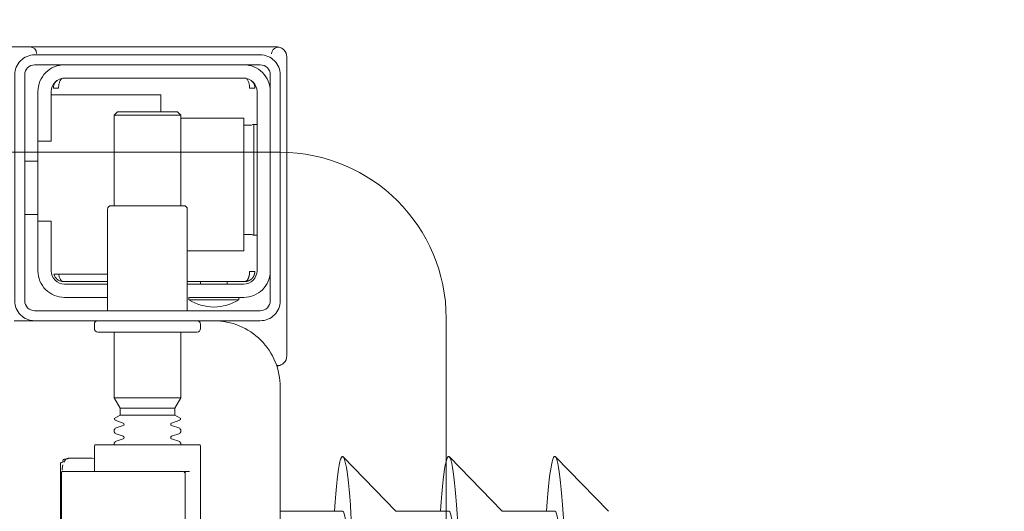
# Model space of a CAD drawing. Header units: millimetres. Extents: x 23192 to 177760, y -399809 to -79279.
# Tile 152 of 256: x 52090.79 to 52105.62, y -195401.49 to -195394.09. Entities that reach past the tile are written whole.
import ezdxf

# ---------------------------------------------------------------- set-up
doc = ezdxf.new("R2010")
doc.units = ezdxf.units.MM
doc.linetypes.add('HIDDEN2', pattern=[4.7625, 3.175, -1.5875])
doc.layers.get('0').update_dxf_attribs({"lineweight": 0})
doc.layers.add('!! 2_WYBURZENIA DO REMONTU', color=7, linetype='Continuous', lineweight=0, true_color=0x4d4d4d, plot=False)
doc.layers.add('!!_@ wypos sanit nd', color=7, linetype='Continuous', lineweight=0, plot=False)
doc.layers.add('Dimension (ISO)', color=7, linetype='Continuous', lineweight=25)
doc.styles.add('Note Text (ISO)', font='tahoma.ttf')
doc.dimstyles.new('Default (ISO)', dxfattribs={"dimscale": 5, "dimtxt": 5, "dimasz": 5, "dimexe": 3.175, "dimexo": 0, "dimgap": 0.762, "dimtad": 1, "dimdec": 0, "dimrnd": 1e-08, "dimzin": 0, "dimtxsty": 'Note Text (ISO)', "dimcen": 0.09, "dimdle": 10, "dimclrd": 256, "dimclre": 256, "dimclrt": 256, "dimazin": 0, "dimtfac": 0.70104, "dimtmove": 0, "dimatfit": 3, "dimfxl": 1, "dimtolj": 1, "dimtzin": 0, "dimlwd": -1, "dimlwe": -1, "dimarcsym": 0})

# ---------------------------------------------------------------- blocks, each defined once
blk = doc.blocks.new('A$C351F644B')
for p, q in [((-20, 17.5), (20, 17.5)), ((22.5, 15), (22.5, 2.5))]:
    blk.add_line(p, q)
blk.add_arc((20, 15), 2.5, 0, 90)
blk = doc.blocks.new('A$Cff2eaf8b')
for points in [[(-0.15993, -0.0325), (-0.17249, -0.0325, 0.405519), (-0.172, -0.032), (-0.172, -0.0313, 0.414214), (-0.1725, -0.0308), (-0.1875, -0.0308, 0.414214), (-0.188, -0.0313), (-0.188, -0.032, 0.405519), (-0.18751, -0.0325), (-0.19, -0.0325, -0.414214), (-0.2, -0.0225), (-0.2, 0.0575, -0.266001), (-0.19506, 0.06612)], [(-0.188, 0.06265), (-0.188, -0.01362, 0.414214), (-0.1878, -0.01382), (-0.17545, -0.01382), (-0.1722, -0.01382, 0.414214), (-0.172, -0.01362), (-0.172, -0.00982)], [(-0.1857, -0.00202), (-0.1857, -0.00962), (-0.1857, -0.00202), (-0.18567, -0.00192), (-0.18559, -0.00184), (-0.17696, -0.00182), (-0.16725, -0.00182, -0.414214), (-0.16705, -0.00202), (-0.16705, -0.00962, -0.414214), (-0.16725, -0.00982), (-0.18543, -0.00982), (-0.18553, -0.00978), (-0.1856, -0.00962)], [(-0.185, -0.01382), (-0.185, -0.01406, -0.050055), (-0.18485, -0.01432), (-0.18364, -0.01473, -0.719897), (-0.18364, -0.01511), (-0.18485, -0.01552, -0.050055), (-0.185, -0.01578), (-0.185, -0.01606, -0.050055), (-0.18485, -0.01632), (-0.18364, -0.01673, -0.719897), (-0.18364, -0.01711), (-0.18485, -0.01752, -0.050055), (-0.185, -0.01778), (-0.1841, -0.0183), (-0.1841, -0.01936), (-0.185, -0.02092), (-0.185, -0.0308)], [(-0.175, -0.01382), (-0.175, -0.01406, 0.050055), (-0.17515, -0.01432), (-0.17636, -0.01473, 0.719897), (-0.17636, -0.01511), (-0.17515, -0.01552, 0.050055), (-0.175, -0.01578), (-0.175, -0.01606, 0.050055), (-0.17515, -0.01632), (-0.17636, -0.01673, 0.719897), (-0.17636, -0.01711), (-0.17515, -0.01752, 0.050055), (-0.175, -0.01778), (-0.1759, -0.0183), (-0.1759, -0.01936), (-0.175, -0.02092), (-0.175, -0.0308)], [(-0.20011, -0.02584, 0.091301), (-0.20056, -0.02614, 0.198909), (-0.20099, -0.02721)], [(-0.19945, -0.02578, 0.170835), (-0.20011, -0.02584)], [(-0.186, -0.034), (-0.186, -0.0493, 0.414214), (-0.1855, -0.0498), (-0.1745, -0.0498, 0.414214), (-0.174, -0.0493), (-0.174, -0.034)], [(-0.18625, -0.03562, 0.119096), (-0.19, -0.03454, 0.119096), (-0.19375, -0.03562)], [(-0.1985, -0.04, -0.414214), (-0.1945, -0.036), (-0.18625, -0.036), (-0.18625, -0.03562), (-0.19375, -0.03562), (-0.19375, -0.036)], [(-0.174, -0.036), (-0.1675, -0.036, -0.414214), (-0.1635, -0.04), (-0.16353, -0.0395)], [(-0.186, -0.038), (-0.1945, -0.038, 0.414214), (-0.1965, -0.04), (-0.1965, -0.067, 0.414214), (-0.1945, -0.069), (-0.1675, -0.069, 0.414214), (-0.1655, -0.067), (-0.1655, -0.0595), (-0.1635, -0.0595), (-0.1635, -0.04)], [(-0.1635, -0.0475), (-0.1655, -0.0475), (-0.1655, -0.04, 0.414214), (-0.1675, -0.038), (-0.174, -0.038)], [(-0.1945, -0.06193), (-0.19515, -0.06194), (-0.19542, -0.06194), (-0.1956, -0.06194), (-0.19567, -0.06194, 0.116465), (-0.19589, -0.062), (-0.19601, -0.06205), (-0.19601, -0.04535), (-0.19589, -0.0454, 0.116465), (-0.19567, -0.04546), (-0.19542, -0.04546), (-0.19515, -0.04546), (-0.1945, -0.04547)], [(-0.1675, -0.071, 0.414214), (-0.1635, -0.067), (-0.1635, -0.0595)], [(-0.1985, -0.067, 0.414214), (-0.1945, -0.071)], [(-0.20099, -0.0722, 0.198909), (-0.20056, -0.07326, 0.091301), (-0.20011, -0.07356)], [(-0.16237, -0.07369), (-0.1625, -0.07369), (-0.16269, -0.07369), (-0.16294, -0.07369), (-0.16323, -0.07369), (-0.16357, -0.07369), (-0.16393, -0.07369), (-0.16428, -0.07369), (-0.19771, -0.07369), (-0.19841, -0.07369), (-0.19903, -0.07369), (-0.19948, -0.07369), (-0.19961, -0.07369), (-0.19973, -0.07367), (-0.19984, -0.07365), (-0.20003, -0.07359, 0.517033), (-0.1987, -0.07266)], [(-0.1633, -0.0727, 0.412536), (-0.1623, -0.0737), (-0.11251, -0.0737), (-0.11222, -0.07367), (-0.11194, -0.07358), (-0.11168, -0.07345), (-0.11145, -0.07326), (-0.11126, -0.07304), (-0.11112, -0.07278), (-0.11104, -0.0725)]]:
    blk.add_lwpolyline(points, format="xyb")
for points in [[(-0.16688, -0.0007), (-0.16688, -0.01094), (-0.16692, -0.01107), (-0.16701, -0.01115), (-0.16725, -0.0112), (-0.16725, -0.01147), (-0.16728, -0.01157), (-0.16735, -0.01164), (-0.16746, -0.01168), (-0.16762, -0.01169), (-0.16775, -0.0117), (-0.16789, -0.01172), (-0.16797, -0.01179), (-0.16807, -0.01182), (-0.1682, -0.01182), (-0.17167, -0.01182), (-0.172, -0.01177)], [(-0.24945, -0.00383), (-0.24147, -0.01202)], [(-0.24136, -0.00387), (-0.23342, -0.00387), (-0.22548, -0.01202)], [(-0.22538, -0.00387), (-0.21743, -0.00387), (-0.2095, -0.01202)], [(-0.2, -0.00387), (-0.20939, -0.00387)], [(-0.18633, -0.00982), (-0.18551, -0.00982), (-0.18567, -0.00972), (-0.1857, -0.00962)], [(-0.16713, -0.01002), (-0.16714, -0.01028), (-0.16723, -0.01081)], [(-0.16738, -0.01122), (-0.16772, -0.01167), (-0.16829, -0.01182)], [(-0.1841, -0.0183), (-0.1759, -0.0183)], [(-0.1759, -0.01936), (-0.1841, -0.01936)], [(-0.175, -0.02092), (-0.185, -0.02092)], [(-0.20001, -0.0258), (-0.19988, -0.02576), (-0.19976, -0.02573), (-0.19963, -0.02571), (-0.19948, -0.02571)], [(-0.20099, -0.02721), (-0.20099, -0.0722)], [(-0.19478, -0.0384), (-0.186, -0.0384)], [(-0.192, -0.038), (-0.192, -0.0384)], [(-0.188, -0.038), (-0.188, -0.0384)], [(-0.16664, -0.0395), (-0.16666, -0.03934), (-0.16669, -0.03923), (-0.16672, -0.03912), (-0.16675, -0.03902), (-0.16679, -0.03892), (-0.16684, -0.03881), (-0.16689, -0.03872), (-0.16695, -0.03863), (-0.16702, -0.03855), (-0.1671, -0.03848), (-0.16718, -0.03843), (-0.16729, -0.0384), (-0.16718, -0.03841), (-0.16708, -0.03842), (-0.16696, -0.03845), (-0.16686, -0.03848), (-0.16677, -0.03851), (-0.16666, -0.03856), (-0.16657, -0.03861), (-0.16646, -0.03868), (-0.16636, -0.03876), (-0.16627, -0.03884), (-0.16618, -0.03894), (-0.1661, -0.03904), (-0.16603, -0.03915), (-0.16598, -0.03926), (-0.16593, -0.03938), (-0.16589, -0.0395), (-0.174, -0.0395)], [(-0.174, -0.0384), (-0.16722, -0.0384)], [(-0.185, -0.063), (-0.1945, -0.063), (-0.1945, -0.043), (-0.186, -0.043)], [(-0.19591, -0.04539), (-0.19602, -0.04539), (-0.19616, -0.04539), (-0.19632, -0.04539), (-0.1965, -0.04539)], [(-0.1615, -0.0485), (-0.1635, -0.0485)], [(-0.185, -0.0498), (-0.185, -0.06342), (-0.1845, -0.06392), (-0.1755, -0.06392), (-0.175, -0.06342), (-0.175, -0.0498)], [(-0.1615, -0.0565), (-0.1635, -0.0565)], [(-0.1965, -0.06201), (-0.19632, -0.06201), (-0.19616, -0.06201), (-0.19602, -0.06201), (-0.19591, -0.06201)], [(-0.175, -0.06342), (-0.185, -0.06342)], [(-0.182, -0.06392), (-0.182, -0.0665), (-0.1655, -0.0665)], [(-0.16636, -0.06865), (-0.16625, -0.06854), (-0.16619, -0.06847), (-0.16612, -0.06839), (-0.16606, -0.0683), (-0.16601, -0.0682), (-0.16596, -0.06811), (-0.16592, -0.06801), (-0.16589, -0.0679), (-0.16586, -0.0678), (-0.16584, -0.06769), (-0.16583, -0.06759), (-0.16583, -0.06749), (-0.16593, -0.0675), (-0.16607, -0.0675), (-0.1663, -0.0675), (-0.16641, -0.0675), (-0.16651, -0.0675), (-0.16661, -0.0675), (-0.16661, -0.0676), (-0.16662, -0.0677), (-0.16663, -0.0678), (-0.16664, -0.0679), (-0.16665, -0.068), (-0.16667, -0.06811), (-0.1667, -0.06821), (-0.16673, -0.06831), (-0.16676, -0.06841), (-0.1668, -0.06852), (-0.16685, -0.06862), (-0.1669, -0.06871), (-0.16697, -0.0688), (-0.16704, -0.06887), (-0.16712, -0.06893), (-0.16725, -0.069), (-0.19475, -0.069), (-0.19493, -0.0689), (-0.19501, -0.06882), (-0.19508, -0.06874), (-0.19513, -0.06865), (-0.19518, -0.06855), (-0.19522, -0.06846), (-0.19526, -0.06835), (-0.19529, -0.06825), (-0.19532, -0.06813), (-0.19534, -0.06803), (-0.19536, -0.06793), (-0.19537, -0.06783), (-0.19538, -0.06772), (-0.19539, -0.0676), (-0.19539, -0.0675), (-0.19617, -0.06751), (-0.19616, -0.06762), (-0.19615, -0.06772), (-0.19613, -0.06783), (-0.19611, -0.06793), (-0.19607, -0.06803), (-0.19603, -0.06813), (-0.19598, -0.06823), (-0.19593, -0.06832), (-0.19586, -0.06841), (-0.19579, -0.06849), (-0.19572, -0.06857), (-0.19563, -0.06865)]]:
    blk.add_lwpolyline(points)
for points in [[(-0.2, -0.0695), (-0.2, -0.0355, -0.414214), (-0.197, -0.0325), (-0.163, -0.0325, -0.414214), (-0.16, -0.0355), (-0.16, -0.0695, -0.414214), (-0.163, -0.0725), (-0.197, -0.0725, -0.414214)], [(-0.1615, -0.0355), (-0.1615, -0.0695, -0.414214), (-0.163, -0.071), (-0.197, -0.071, -0.414214), (-0.1985, -0.0695), (-0.1985, -0.0355, -0.414214), (-0.197, -0.034), (-0.163, -0.034, -0.414214)]]:
    blk.add_lwpolyline(points, format="xyb", close=True)
blk.add_lwpolyline([(-0.19467, -0.0384), (-0.19467, -0.0384), (-0.19467, -0.0384), (-0.19466, -0.0384), (-0.19466, -0.0384), (-0.19466, -0.0384), (-0.19466, -0.0384), (-0.19466, -0.0384), (-0.19466, -0.0384), (-0.19466, -0.0384), (-0.19466, -0.0384), (-0.19466, -0.0384), (-0.19466, -0.0384), (-0.19466, -0.0384), (-0.19466, -0.0384), (-0.19467, -0.0384), (-0.19467, -0.0384), (-0.19467, -0.0384), (-0.19467, -0.0384), (-0.19467, -0.0384), (-0.19468, -0.0384), (-0.19468, -0.0384), (-0.19468, -0.0384), (-0.19469, -0.0384), (-0.1947, -0.0384), (-0.19471, -0.0384), (-0.19471, -0.0384), (-0.19471, -0.0384), (-0.19471, -0.0384), (-0.19472, -0.0384), (-0.19472, -0.0384), (-0.19472, -0.0384), (-0.19472, -0.03841), (-0.19473, -0.03841), (-0.19473, -0.03841), (-0.19473, -0.03841), (-0.19473, -0.03841), (-0.19473, -0.03841), (-0.19474, -0.03841), (-0.19474, -0.03841), (-0.19474, -0.03841), (-0.19474, -0.03841), (-0.19474, -0.03841), (-0.19474, -0.03841), (-0.19475, -0.03841), (-0.19475, -0.03841), (-0.19475, -0.03841), (-0.19475, -0.03841), (-0.19476, -0.03841), (-0.19476, -0.03841), (-0.19476, -0.03841), (-0.19476, -0.03841), (-0.19477, -0.03842), (-0.19477, -0.03842), (-0.19477, -0.03842), (-0.19478, -0.03842), (-0.19479, -0.03842), (-0.19479, -0.03842), (-0.1948, -0.03843), (-0.19481, -0.03843), (-0.19481, -0.03843), (-0.19482, -0.03844), (-0.19483, -0.03844), (-0.19484, -0.03844), (-0.19484, -0.03845), (-0.19485, -0.03845), (-0.19486, -0.03845), (-0.19486, -0.03846), (-0.19487, -0.03846), (-0.19488, -0.03847), (-0.19489, -0.03847), (-0.19489, -0.03848), (-0.1949, -0.03848), (-0.19491, -0.03849), (-0.19491, -0.03849), (-0.19492, -0.0385), (-0.19493, -0.0385), (-0.19493, -0.03851), (-0.19494, -0.03851), (-0.19495, -0.03852), (-0.19495, -0.03852), (-0.19496, -0.03853), (-0.19497, -0.03854), (-0.19497, -0.03854), (-0.19498, -0.03855), (-0.19499, -0.03856), (-0.19499, -0.03856), (-0.195, -0.03857), (-0.19501, -0.03858), (-0.19501, -0.03859), (-0.19502, -0.03859), (-0.19503, -0.0386), (-0.19503, -0.03861), (-0.19504, -0.03862), (-0.19505, -0.03862), (-0.19505, -0.03863), (-0.19506, -0.03864), (-0.19507, -0.03865), (-0.19507, -0.03866), (-0.19508, -0.03867), (-0.19508, -0.03868), (-0.19509, -0.03869), (-0.1951, -0.03869), (-0.1951, -0.0387), (-0.19511, -0.03871), (-0.19511, -0.03872), (-0.19512, -0.03873), (-0.19512, -0.03874), (-0.19513, -0.03875), (-0.19514, -0.03876), (-0.19514, -0.03877), (-0.19515, -0.03878), (-0.19515, -0.03879), (-0.19516, -0.0388), (-0.19516, -0.03881), (-0.19517, -0.03882), (-0.19517, -0.03884), (-0.19518, -0.03885), (-0.19518, -0.03886), (-0.19519, -0.03887), (-0.1952, -0.03888), (-0.1952, -0.03889), (-0.19521, -0.0389), (-0.19521, -0.03891), (-0.19521, -0.03893), (-0.19522, -0.03894), (-0.19522, -0.03895), (-0.19523, -0.03896), (-0.19523, -0.03897), (-0.19524, -0.03899), (-0.19524, -0.039), (-0.19525, -0.03901), (-0.19525, -0.03902), (-0.19526, -0.03905), (-0.19527, -0.03907), (-0.19528, -0.0391), (-0.19528, -0.03912), (-0.19529, -0.03915), (-0.1953, -0.03918), (-0.19531, -0.0392), (-0.19531, -0.03923), (-0.19532, -0.03926), (-0.19532, -0.03928), (-0.19533, -0.03931), (-0.19533, -0.03933), (-0.19534, -0.03936), (-0.19534, -0.03939), (-0.19535, -0.03941), (-0.19535, -0.03944), (-0.19536, -0.03947), (-0.19536, -0.03949), (-0.19536, -0.03952), (-0.19537, -0.03955), (-0.19537, -0.03957), (-0.19537, -0.0396), (-0.19537, -0.03961), (-0.19537, -0.03962), (-0.19538, -0.03963), (-0.19538, -0.03963), (-0.19538, -0.03964), (-0.19538, -0.03965), (-0.19538, -0.03965), (-0.19538, -0.03966), (-0.19538, -0.03966), (-0.19538, -0.03967), (-0.19538, -0.03967), (-0.19538, -0.03968), (-0.19538, -0.03969), (-0.19538, -0.03969), (-0.19538, -0.0397), (-0.19538, -0.0397), (-0.19538, -0.0397), (-0.19538, -0.03971), (-0.19538, -0.03971), (-0.19538, -0.03972), (-0.19538, -0.03972), (-0.19538, -0.03972), (-0.19538, -0.03973), (-0.19538, -0.03973), (-0.19538, -0.03973), (-0.19538, -0.03974), (-0.19538, -0.03974), (-0.19538, -0.03974), (-0.19538, -0.03974), (-0.19538, -0.03975), (-0.19538, -0.03975), (-0.19538, -0.03975), (-0.19538, -0.03976), (-0.19538, -0.03976), (-0.19538, -0.03977), (-0.19538, -0.03977), (-0.19539, -0.03978), (-0.19539, -0.03978), (-0.19539, -0.03979), (-0.19539, -0.03979), (-0.19539, -0.03979), (-0.19539, -0.0398), (-0.19539, -0.0398), (-0.19539, -0.03981), (-0.19539, -0.03981), (-0.19539, -0.03982), (-0.19538, -0.03982), (-0.19538, -0.03983), (-0.19538, -0.03983), (-0.19538, -0.03984), (-0.19538, -0.03984), (-0.19538, -0.03984), (-0.19538, -0.03985), (-0.19538, -0.03986), (-0.19538, -0.03986), (-0.19538, -0.03987), (-0.19538, -0.03987), (-0.19538, -0.03987), (-0.19538, -0.03988), (-0.19538, -0.03988), (-0.19538, -0.03989), (-0.19538, -0.03989), (-0.19538, -0.03989), (-0.19538, -0.03989), (-0.19538, -0.0399), (-0.19538, -0.0399), (-0.19539, -0.0399), (-0.19539, -0.0399), (-0.19539, -0.0399), (-0.19539, -0.0399), (-0.19539, -0.0399), (-0.19539, -0.03991), (-0.1954, -0.03991), (-0.1954, -0.03991), (-0.1954, -0.03991), (-0.1954, -0.03991), (-0.1954, -0.03991), (-0.19541, -0.03991), (-0.19541, -0.03991), (-0.19542, -0.03991), (-0.19542, -0.03991), (-0.19543, -0.0399), (-0.19544, -0.0399), (-0.19545, -0.0399), (-0.19545, -0.0399), (-0.19546, -0.0399), (-0.19546, -0.0399), (-0.19547, -0.0399), (-0.19547, -0.0399), (-0.19548, -0.0399), (-0.19549, -0.0399), (-0.1955, -0.0399), (-0.1955, -0.0399), (-0.19551, -0.0399), (-0.19552, -0.0399), (-0.19553, -0.0399), (-0.19554, -0.0399), (-0.19555, -0.0399), (-0.19556, -0.0399), (-0.19557, -0.0399), (-0.19558, -0.0399), (-0.19559, -0.0399), (-0.19561, -0.0399), (-0.19564, -0.0399), (-0.19566, -0.0399), (-0.19568, -0.0399), (-0.1957, -0.0399), (-0.19574, -0.0399), (-0.19576, -0.0399), (-0.19578, -0.0399), (-0.19595, -0.0399), (-0.19596, -0.0399), (-0.19598, -0.0399), (-0.19599, -0.0399), (-0.19601, -0.0399), (-0.19602, -0.0399), (-0.19603, -0.0399), (-0.19604, -0.0399), (-0.19605, -0.0399), (-0.19606, -0.0399), (-0.19607, -0.0399), (-0.19608, -0.0399), (-0.19609, -0.0399), (-0.1961, -0.0399), (-0.19611, -0.0399), (-0.19612, -0.0399), (-0.19613, -0.03989), (-0.19614, -0.03989), (-0.19614, -0.03989), (-0.19615, -0.03989), (-0.19615, -0.03989), (-0.19615, -0.03989), (-0.19615, -0.03989), (-0.19616, -0.03989), (-0.19616, -0.03989), (-0.19616, -0.03989), (-0.19616, -0.0399), (-0.19616, -0.0399), (-0.19616, -0.0399), (-0.19616, -0.0399), (-0.19616, -0.0399), (-0.19617, -0.0399), (-0.19617, -0.03991), (-0.19617, -0.03991), (-0.19617, -0.03991), (-0.19617, -0.03991), (-0.19617, -0.03991), (-0.19617, -0.03991), (-0.19617, -0.03991), (-0.19617, -0.03991), (-0.19617, -0.03991), (-0.19617, -0.03991), (-0.19617, -0.0399), (-0.19617, -0.0399), (-0.19617, -0.0399), (-0.19617, -0.03989), (-0.19617, -0.03989), (-0.19617, -0.03989), (-0.19617, -0.03988), (-0.19617, -0.03987), (-0.19617, -0.03986), (-0.19617, -0.03985), (-0.19617, -0.03984), (-0.19617, -0.03984), (-0.19617, -0.03984), (-0.19617, -0.03983), (-0.19617, -0.03983), (-0.19617, -0.03982), (-0.19617, -0.03982), (-0.19617, -0.03981), (-0.19616, -0.0398), (-0.19616, -0.03979), (-0.19616, -0.03979), (-0.19616, -0.03978), (-0.19616, -0.03978), (-0.19616, -0.03977), (-0.19616, -0.03977), (-0.19616, -0.03977), (-0.19616, -0.03976), (-0.19616, -0.03976), (-0.19616, -0.03975), (-0.19616, -0.03975), (-0.19616, -0.03974), (-0.19616, -0.03974), (-0.19616, -0.03973), (-0.19616, -0.03973), (-0.19616, -0.03972), (-0.19616, -0.03972), (-0.19616, -0.03972), (-0.19616, -0.03972), (-0.19616, -0.03971), (-0.19616, -0.03971), (-0.19616, -0.0397), (-0.19615, -0.0397), (-0.19615, -0.0397), (-0.19615, -0.03969), (-0.19615, -0.03969), (-0.19615, -0.03968), (-0.19615, -0.03967), (-0.19615, -0.03967), (-0.19615, -0.03966), (-0.19615, -0.03966), (-0.19615, -0.03965), (-0.19615, -0.03964), (-0.19614, -0.03964), (-0.19614, -0.03963), (-0.19614, -0.03962), (-0.19614, -0.03962), (-0.19614, -0.03961), (-0.19614, -0.0396), (-0.19614, -0.03959), (-0.19613, -0.03958), (-0.19613, -0.03958), (-0.19613, -0.03957), (-0.19613, -0.03955), (-0.19612, -0.03954), (-0.19612, -0.03952), (-0.19611, -0.0395), (-0.19611, -0.03949), (-0.1961, -0.03947), (-0.1961, -0.03945), (-0.19609, -0.03944), (-0.19609, -0.03942), (-0.19608, -0.03941), (-0.19608, -0.03939), (-0.19607, -0.03937), (-0.19607, -0.03936), (-0.19606, -0.03934), (-0.19605, -0.03933), (-0.19605, -0.03931), (-0.19604, -0.0393), (-0.19603, -0.03928), (-0.19603, -0.03927), (-0.19602, -0.03925), (-0.19601, -0.03923), (-0.196, -0.03922), (-0.196, -0.0392), (-0.19599, -0.03919), (-0.19598, -0.03918), (-0.19597, -0.03916), (-0.19596, -0.03915), (-0.19596, -0.03913), (-0.19595, -0.03912), (-0.19594, -0.0391), (-0.19593, -0.03909), (-0.19592, -0.03907), (-0.19591, -0.03906), (-0.1959, -0.03905), (-0.19589, -0.03903), (-0.19588, -0.03902), (-0.19587, -0.03901), (-0.19586, -0.03899), (-0.19585, -0.03898), (-0.19584, -0.03897), (-0.19583, -0.03895), (-0.19582, -0.03894), (-0.19581, -0.03893), (-0.1958, -0.03891), (-0.19579, -0.0389), (-0.19577, -0.03889), (-0.19576, -0.03888), (-0.19575, -0.03886), (-0.19574, -0.03885), (-0.19573, -0.03884), (-0.19572, -0.03883), (-0.1957, -0.03882), (-0.19569, -0.0388), (-0.19568, -0.03879), (-0.19567, -0.03878), (-0.19565, -0.03877), (-0.19564, -0.03876), (-0.19563, -0.03875), (-0.19562, -0.03874), (-0.1956, -0.03873), (-0.19559, -0.03872), (-0.19558, -0.03871), (-0.19556, -0.0387), (-0.19555, -0.03869), (-0.19554, -0.03868), (-0.19552, -0.03867), (-0.19551, -0.03866), (-0.19549, -0.03865), (-0.19548, -0.03864), (-0.19547, -0.03863), (-0.19545, -0.03862), (-0.19544, -0.03861), (-0.19542, -0.0386), (-0.19541, -0.0386), (-0.19539, -0.03859), (-0.19538, -0.03858), (-0.19536, -0.03857), (-0.19535, -0.03856), (-0.19533, -0.03856), (-0.19532, -0.03855), (-0.1953, -0.03854), (-0.19529, -0.03853), (-0.19527, -0.03853), (-0.19526, -0.03852), (-0.19524, -0.03851), (-0.19522, -0.03851), (-0.19521, -0.0385), (-0.19519, -0.0385), (-0.19518, -0.03849), (-0.19516, -0.03848), (-0.19515, -0.03848), (-0.19513, -0.03847), (-0.19511, -0.03847), (-0.1951, -0.03846), (-0.19508, -0.03846), (-0.19506, -0.03845), (-0.19505, -0.03845), (-0.19503, -0.03845), (-0.19502, -0.03844), (-0.195, -0.03844), (-0.19498, -0.03843), (-0.19497, -0.03843), (-0.19495, -0.03843), (-0.19493, -0.03842), (-0.19492, -0.03842), (-0.19491, -0.03842), (-0.1949, -0.03842), (-0.19489, -0.03842), (-0.19488, -0.03842), (-0.19487, -0.03841), (-0.19486, -0.03841), (-0.19485, -0.03841), (-0.19484, -0.03841), (-0.19483, -0.03841), (-0.19481, -0.03841), (-0.1948, -0.03841), (-0.19479, -0.03841), (-0.19479, -0.03841), (-0.19478, -0.03841), (-0.19478, -0.0384), (-0.19477, -0.0384), (-0.19477, -0.0384), (-0.19476, -0.0384), (-0.19475, -0.0384), (-0.19474, -0.0384), (-0.19474, -0.0384), (-0.19473, -0.0384), (-0.19473, -0.0384), (-0.19471, -0.0384), (-0.19471, -0.0384), (-0.1947, -0.0384), (-0.1947, -0.0384), (-0.19469, -0.0384), (-0.19469, -0.0384), (-0.19469, -0.0384), (-0.19469, -0.0384), (-0.19468, -0.0384), (-0.19468, -0.0384), (-0.19468, -0.0384), (-0.19468, -0.0384), (-0.19467, -0.0384), (-0.19467, -0.0384), (-0.19467, -0.0384)], close=True)
for centre, major_axis, ratio, start_param, end_param in [((-0.24136, 0.04363), (0, 0.0557), 0.04256, 0.705617, 3.691026), ((-0.22538, 0.04363), (0, 0.0557), 0.04256, 0.705617, 3.691026), ((-0.20939, 0.04363), (0, 0.0557), 0.04256, 0.705617, 3.691026), ((-0.24136, 0.04363), (0, 0.0475), 0.04256, 0.705617, 3.141593), ((-0.22538, 0.04363), (0, 0.0475), 0.04256, 0.705617, 3.141593), ((-0.20939, 0.04363), (0, 0.0475), 0.04256, 0.705617, 3.141593), ((-0.16763, -0.01149), (0.000004, -0.0002), 0.133184, 6.278107, 6.278112), ((-0.16723, -0.011), (0.000013, -0.0002), 0.223, 6.276731, 6.276777)]:
    blk.add_ellipse(centre, major_axis=major_axis, ratio=ratio, start_param=start_param, end_param=end_param)
blk = doc.blocks.new('*D1419')
at = {"layer": 'DEFPOINTS', "color": 0, "transparency": 16777216}
for p in [(-689.76, 120.19), (510.24, 120.19), (510.24, 18.75)]:
    blk.add_point(p, dxfattribs=at)
at = {"layer": 'Dimension (ISO)', "transparency": 16777216}
for p, q in [((-689.76, 120.19), (-689.76, 2.88)), ((510.24, 120.19), (510.24, 2.88)), ((-664.76, 18.75), (485.24, 18.75))]:
    blk.add_line(p, q, dxfattribs=at)
for points in [[(-664.76, 22.92), (-664.76, 14.58), (-689.76, 18.75)], [(485.24, 22.92), (485.24, 14.58), (510.24, 18.75)]]:
    blk.add_solid(points, dxfattribs=at)
at = {"layer": 'Dimension (ISO)', "lineweight": 9, "transparency": 16777216, "insert": (-160.63, 48.6), "char_height": 25, "attachment_point": 1, "style": 'Note Text (ISO)'}
blk.add_mtext('\\A1;1200', dxfattribs=at)
blk = doc.blocks.new('A$C11ef928a')
at = {"layer": 'Dimension (ISO)', "lineweight": 9}
dim = blk.add_linear_dim(base=(510.24, 18.75), p1=(-689.76, 120.19), p2=(510.24, 120.19), angle=180, dimstyle='Default (ISO)', override={"dimdec": 0, "dimlfac": 1, "dimtp": 0, "dimtm": 0, "dimtdec": 2, "dimtofl": 0, "dimatfit": 1}, dxfattribs=at)
dim.commit()
dim.dimension.update_dxf_attribs({"geometry": '*D1419', "text_midpoint": (-125.68, 18.75), "dimtype": 128})

msp = doc.modelspace()

# ---------------------------------------------------------------- block references
at = {"layer": '!! 2_WYBURZENIA DO REMONTU', "linetype": 'HIDDEN2', "ltscale": 3}
msp.add_blockref('A$C351F644B', (52074.71142, -195413.5883), dxfattribs=at)
at = {"layer": '!!_@ wypos sanit nd', "xscale": 100, "yscale": 100, "zscale": 100, "rotation": 180}
msp.add_blockref('A$Cff2eaf8b', (52074.71125, -195401.87226), dxfattribs=at)
at = {"xscale": -0.1, "yscale": 0.1, "zscale": 0.1, "rotation": 90}
msp.add_blockref('A$C11ef928a', (82225.12684, -195364.3052), dxfattribs=at)

doc.saveas('drawing.dxf')
